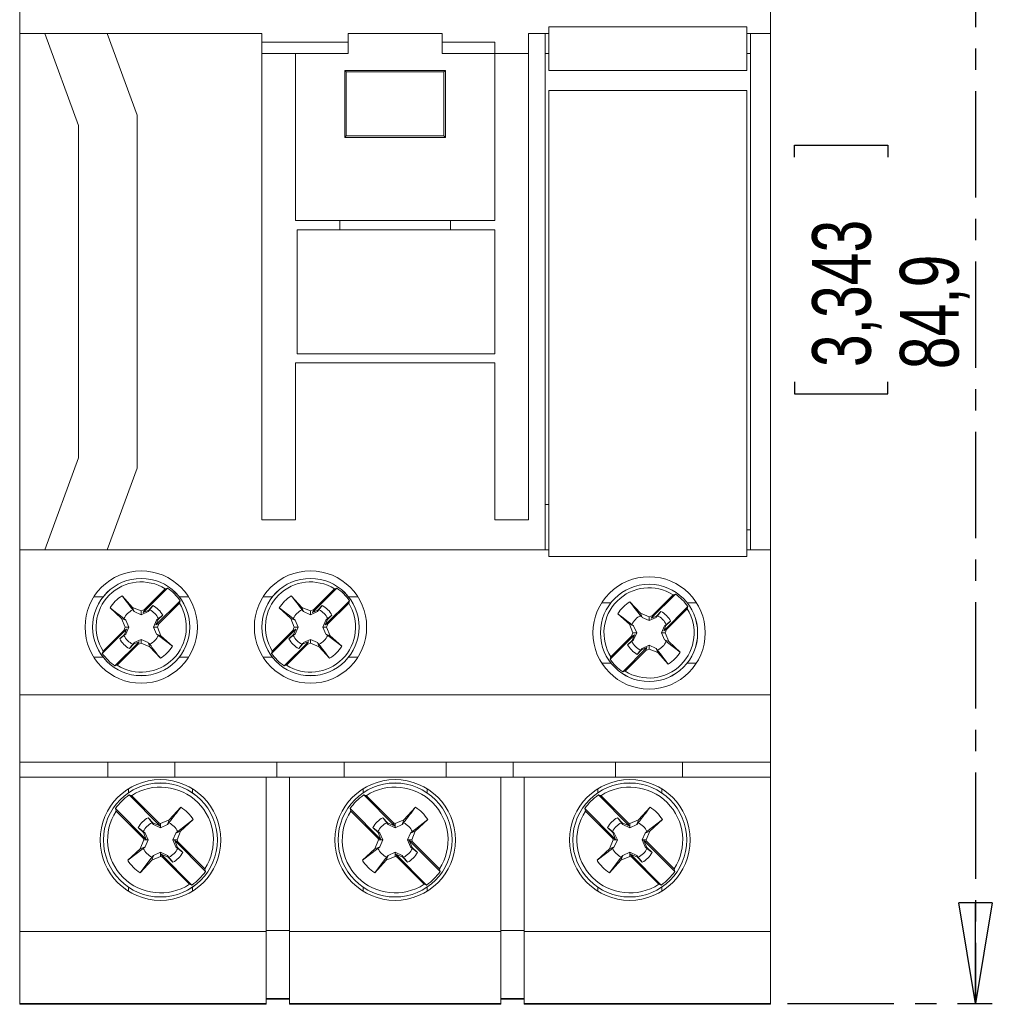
# Model space of a CAD drawing. Header units: millimetres. Extents: x 0 to 420, y 0 to 297.
# Tile 3 of 6: x 168 to 226, y 175 to 234. Entities that reach past the tile are written whole.
import ezdxf

# ---------------------------------------------------------------- set-up
doc = ezdxf.new("R2010")
doc.units = ezdxf.units.MM
doc.linetypes.add('CENTER', pattern=[10.16, 6.35, -1.27, 1.27, -1.27])
doc.layers.add('CENTRO', color=7, linetype='CENTER')
doc.styles.add('SLDTEXTSTYLE3', font='TXT', dxfattribs={"width": 0.75})
doc.dimstyles.new('SLDDIMSTYLE0', dxfattribs={"dimtxt": 3.5, "dimasz": 6, "dimexe": 0, "dimexo": 0.0625, "dimgap": 0.875, "dimtad": 1, "dimdec": 1, "dimrnd": 1e-09, "dimzin": 12, "dimdsep": 46, "dimtxsty": 'SLDTEXTSTYLE3', "dimblk1": 'CLOSED', "dimblk2": 'CLOSED', "dimsah": 1, "dimcen": 0.09, "dimadec": 0, "dimazin": 3, "dimtfac": 1, "dimtdec": 1, "dimtofl": 0, "dimtmove": 0, "dimatfit": 3, "dimldrblk": 'CLOSED', "dimfxl": 0, "dimfrac": 2, "dimtolj": 1, "dimtzin": 12, "dimarcsym": 0})

# ---------------------------------------------------------------- blocks, each defined once
blk = doc.blocks.new('_CLOSED')
at = {"color": 0, "linetype": 'ByBlock', "lineweight": -2}
for p, q in [((-1, 0.166667), (0, 0)), ((-1, 0.166667), (-1, -0.166667)), ((0, 0), (-1, -0.166667)), ((0, 0), (-1, 0))]:
    blk.add_line(p, q, dxfattribs=at)
blk = doc.blocks.new('_D')
at = {"layer": 'CENTRO'}
for p, q in [((214.067, 259.744), (226.297, 259.744)), ((225.297, 259.744), (225.297, 174.844)), ((214.504, 225.326), (214.504, 226.037)), ((214.504, 226.037), (220.06, 226.037)), ((220.06, 226.037), (220.06, 225.326)), ((214.504, 211.912), (214.504, 211.201)), ((220.06, 211.201), (220.06, 211.912)), ((214.504, 211.201), (220.06, 211.201)), ((214.067, 174.844), (226.297, 174.844))]:
    blk.add_line(p, q, dxfattribs=at)
at = {"layer": 'CENTRO', "xscale": 6, "yscale": 6}
for p, rotation in [((225.297, 259.744, 6.956), 90.00000000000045), ((225.297, 174.844, 6.956), 270.0000000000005)]:
    blk.add_blockref('_CLOSED', p, dxfattribs=dict(at, rotation=rotation))
at = {"layer": 'CENTRO', "char_height": 3.5, "attachment_point": 1, "rotation": 90, "style": 'SLDTEXTSTYLE3'}
for s, insert in [('3,343', (215.548, 212.8, 6.956)), ('84,9', (220.785, 212.671, 6.956))]:
    blk.add_mtext(s, dxfattribs=dict(at, insert=insert))

msp = doc.modelspace()

# ---------------------------------------------------------------- linework, layer by layer
at = {"color": 7, "linetype": 'Continuous', "lineweight": 15}
for p, q in [((168.267, 232.694), (168.267, 241.344)), ((213.067, 232.694), (213.067, 241.344)), ((169.767, 232.694), (168.267, 232.694)), ((168.267, 232.694), (168.267, 201.894)), ((169.767, 232.694), (171.767, 227.199)), ((173.492, 232.694), (169.767, 232.694)), ((182.717, 232.694), (173.492, 232.694)), ((175.267, 227.816), (173.492, 232.694)), ((182.717, 232.694), (182.717, 203.694)), ((193.467, 232.694), (187.867, 232.694)), ((187.867, 231.494), (187.867, 232.694)), ((193.467, 232.694), (193.467, 231.494)), ((199.617, 232.694), (198.617, 232.694)), ((198.617, 203.694), (198.617, 232.694)), ((199.617, 232.694), (199.617, 201.894)), ((199.842, 232.694), (199.617, 232.694)), ((199.842, 233.09), (211.642, 233.09)), ((199.842, 233.09), (199.842, 230.49)), ((211.642, 233.09), (211.642, 230.49)), ((211.867, 232.694), (211.642, 232.694)), ((213.067, 232.694), (211.867, 232.694)), ((211.867, 201.894), (211.867, 232.694)), ((213.067, 201.894), (213.067, 232.694)), ((182.717, 232.176), (187.867, 232.176)), ((193.467, 232.176), (196.617, 232.176)), ((196.617, 232.176), (196.617, 231.494)), ((184.717, 231.494), (182.717, 231.494)), ((184.717, 231.494), (187.867, 231.494)), ((184.717, 221.544), (184.717, 231.494)), ((193.467, 231.494), (196.617, 231.494)), ((196.617, 231.494), (196.617, 221.544)), ((196.617, 231.494), (198.617, 231.494)), ((199.617, 231.494), (199.842, 231.494)), ((211.642, 231.494), (211.867, 231.494)), ((187.755, 230.407), (187.667, 230.494)), ((193.667, 230.494), (187.667, 230.494)), ((187.667, 230.494), (187.667, 226.494)), ((193.58, 230.407), (187.755, 230.407)), ((187.755, 230.407), (187.755, 226.582)), ((193.58, 230.407), (193.667, 230.494)), ((193.58, 226.582), (193.58, 230.407)), ((193.667, 226.494), (193.667, 230.494)), ((199.842, 230.49), (211.642, 230.49)), ((199.842, 229.298), (211.642, 229.298)), ((199.842, 229.298), (199.842, 201.498)), ((211.642, 229.298), (211.642, 201.498)), ((175.267, 206.772), (175.267, 227.816)), ((171.767, 227.199), (171.767, 207.389)), ((187.755, 226.582), (187.667, 226.494)), ((187.667, 226.494), (193.667, 226.494)), ((187.755, 226.582), (193.58, 226.582)), ((193.58, 226.582), (193.667, 226.494)), ((196.617, 221.544), (184.717, 221.544)), ((187.367, 220.994), (187.367, 221.544)), ((193.967, 220.994), (193.967, 221.544)), ((196.617, 220.994), (184.817, 220.994)), ((184.817, 213.594), (184.817, 220.994)), ((196.617, 213.594), (196.617, 220.994)), ((196.617, 213.594), (184.817, 213.594)), ((184.717, 203.694), (184.717, 213.044)), ((184.717, 213.044), (196.617, 213.044)), ((196.617, 213.044), (196.617, 203.694)), ((171.767, 207.389), (169.767, 201.894)), ((173.492, 201.894), (175.267, 206.772)), ((199.842, 204.594), (199.617, 204.594)), ((182.717, 203.694), (184.717, 203.694)), ((196.617, 203.694), (198.617, 203.694)), ((211.867, 203.094), (211.642, 203.094)), ((169.767, 201.894), (168.267, 201.894)), ((168.267, 201.894), (168.267, 193.244)), ((169.767, 201.894), (173.492, 201.894)), ((199.617, 201.894), (173.492, 201.894)), ((199.617, 201.894), (199.842, 201.894)), ((211.642, 201.498), (199.842, 201.498)), ((211.642, 201.894), (211.867, 201.894)), ((213.067, 201.894), (211.867, 201.894)), ((213.067, 193.244), (213.067, 201.894)), ((174.374, 199.155), (175.003, 198.469)), ((177.087, 199.613), (175.64, 198.166)), ((176.948, 199.573), (175.713, 198.338)), ((177.087, 199.613), (176.948, 199.573)), ((184.474, 199.155), (185.103, 198.469)), ((187.187, 199.613), (185.74, 198.166)), ((187.048, 199.573), (185.813, 198.338)), ((187.187, 199.613), (187.048, 199.573)), ((207.387, 199.263), (205.94, 197.816)), ((207.248, 199.223), (206.013, 197.988)), ((207.387, 199.263), (207.248, 199.223)), ((175.965, 198.3), (176.219, 198.577)), ((176.219, 198.577), (176.023, 198.321)), ((177.836, 198.864), (176.389, 197.417)), ((177.796, 198.725), (176.561, 197.49)), ((177.796, 198.725), (177.836, 198.864)), ((186.065, 198.3), (186.319, 198.577)), ((186.319, 198.577), (186.123, 198.321)), ((187.936, 198.864), (186.489, 197.417)), ((187.896, 198.725), (186.661, 197.49)), ((187.896, 198.725), (187.936, 198.864)), ((204.674, 198.805), (205.303, 198.119)), ((208.136, 198.514), (206.689, 197.067)), ((208.096, 198.375), (208.136, 198.514)), ((174.342, 197.808), (173.656, 198.437)), ((175.003, 198.469), (175.517, 198.258)), ((175.102, 198.216), (175.003, 198.469)), ((175.517, 198.029), (175.102, 198.216)), ((175.517, 198.258), (175.713, 198.338)), ((175.517, 198.029), (175.517, 198.258)), ((175.932, 198.216), (175.517, 198.029)), ((175.713, 198.338), (175.64, 198.166)), ((175.64, 198.166), (175.965, 198.3)), ((175.932, 198.216), (175.965, 198.3)), ((176.8, 197.996), (176.523, 197.742)), ((176.544, 197.8), (176.8, 197.996)), ((184.442, 197.808), (183.756, 198.437)), ((185.202, 198.216), (185.103, 198.469)), ((185.103, 198.469), (185.617, 198.258)), ((185.617, 198.029), (185.202, 198.216)), ((185.617, 198.258), (185.813, 198.338)), ((185.617, 198.029), (185.617, 198.258)), ((186.032, 198.216), (185.617, 198.029)), ((185.813, 198.338), (185.74, 198.166)), ((185.74, 198.166), (186.065, 198.3)), ((186.032, 198.216), (186.065, 198.3)), ((186.9, 197.996), (186.623, 197.742)), ((186.644, 197.8), (186.9, 197.996)), ((204.642, 197.458), (203.956, 198.087)), ((205.402, 197.866), (205.303, 198.119)), ((205.303, 198.119), (205.817, 197.908)), ((205.817, 197.908), (206.013, 197.988)), ((205.817, 197.679), (205.817, 197.908)), ((206.013, 197.988), (205.94, 197.816)), ((205.94, 197.816), (206.265, 197.95)), ((206.232, 197.866), (206.265, 197.95)), ((206.265, 197.95), (206.519, 198.227)), ((206.519, 198.227), (206.323, 197.971)), ((208.096, 198.375), (206.861, 197.14)), ((174.553, 197.294), (174.342, 197.808)), ((174.595, 197.709), (174.342, 197.808)), ((174.49, 197.8), (174.595, 197.709)), ((174.595, 197.709), (174.782, 197.294)), ((176.252, 197.294), (176.439, 197.709)), ((176.523, 197.742), (176.389, 197.417)), ((176.389, 197.417), (176.561, 197.49)), ((176.439, 197.709), (176.523, 197.742)), ((176.561, 197.49), (176.481, 197.294)), ((184.653, 197.294), (184.442, 197.808)), ((184.695, 197.709), (184.442, 197.808)), ((184.59, 197.8), (184.695, 197.709)), ((184.695, 197.709), (184.882, 197.294)), ((186.352, 197.294), (186.539, 197.709)), ((186.623, 197.742), (186.489, 197.417)), ((186.489, 197.417), (186.661, 197.49)), ((186.539, 197.709), (186.623, 197.742)), ((186.661, 197.49), (186.581, 197.294)), ((204.853, 196.944), (204.642, 197.458)), ((204.895, 197.359), (204.642, 197.458)), ((204.79, 197.45), (204.895, 197.359)), ((204.895, 197.359), (205.082, 196.944)), ((205.817, 197.679), (205.402, 197.866)), ((206.232, 197.866), (205.817, 197.679)), ((206.552, 196.944), (206.739, 197.359)), ((206.823, 197.392), (206.689, 197.067)), ((206.739, 197.359), (206.823, 197.392)), ((207.1, 197.646), (206.823, 197.392)), ((206.844, 197.45), (207.1, 197.646)), ((174.645, 197.172), (173.198, 195.724)), ((174.473, 197.098), (173.238, 195.863)), ((174.234, 196.592), (174.511, 196.846)), ((174.49, 196.788), (174.234, 196.592)), ((174.473, 197.098), (174.553, 197.294)), ((174.645, 197.172), (174.473, 197.098)), ((174.595, 196.879), (174.49, 196.788)), ((174.511, 196.846), (174.645, 197.172)), ((174.595, 196.879), (174.511, 196.846)), ((174.782, 197.294), (174.553, 197.294)), ((174.782, 197.294), (174.595, 196.879)), ((176.252, 197.294), (176.481, 197.294)), ((176.439, 196.879), (176.252, 197.294)), ((176.439, 196.879), (176.692, 196.78)), ((176.481, 197.294), (176.692, 196.78)), ((177.378, 196.151), (176.544, 196.788)), ((176.692, 196.78), (177.378, 196.151)), ((184.745, 197.172), (183.298, 195.724)), ((184.573, 197.098), (183.338, 195.863)), ((184.334, 196.592), (184.611, 196.846)), ((184.59, 196.788), (184.334, 196.592)), ((184.573, 197.098), (184.653, 197.294)), ((184.745, 197.172), (184.573, 197.098)), ((184.695, 196.879), (184.59, 196.788)), ((184.611, 196.846), (184.745, 197.172)), ((184.695, 196.879), (184.611, 196.846)), ((184.882, 197.294), (184.653, 197.294)), ((184.882, 197.294), (184.695, 196.879)), ((186.352, 197.294), (186.581, 197.294)), ((186.539, 196.879), (186.352, 197.294)), ((186.539, 196.879), (186.792, 196.78)), ((186.581, 197.294), (186.792, 196.78)), ((187.478, 196.151), (186.644, 196.788)), ((186.792, 196.78), (187.478, 196.151)), ((204.945, 196.822), (203.498, 195.374)), ((204.773, 196.748), (203.538, 195.513)), ((204.773, 196.748), (204.853, 196.944)), ((204.945, 196.822), (204.773, 196.748)), ((204.811, 196.496), (204.945, 196.822)), ((205.082, 196.944), (204.853, 196.944)), ((205.082, 196.944), (204.895, 196.529)), ((206.552, 196.944), (206.781, 196.944)), ((206.739, 196.529), (206.552, 196.944)), ((206.689, 197.067), (206.861, 197.14)), ((206.861, 197.14), (206.781, 196.944)), ((206.781, 196.944), (206.992, 196.43)), ((175.394, 196.422), (173.947, 194.975)), ((175.321, 196.25), (174.086, 195.015)), ((175.069, 196.288), (174.815, 196.011)), ((174.815, 196.011), (175.011, 196.267)), ((175.394, 196.422), (175.069, 196.288)), ((175.102, 196.372), (175.069, 196.288)), ((175.102, 196.372), (175.517, 196.559)), ((175.321, 196.25), (175.394, 196.422)), ((175.517, 196.33), (175.321, 196.25)), ((175.517, 196.559), (175.517, 196.33)), ((175.517, 196.559), (175.932, 196.372)), ((176.031, 196.119), (175.517, 196.33)), ((175.932, 196.372), (176.031, 196.119)), ((185.494, 196.422), (184.047, 194.975)), ((185.421, 196.25), (184.186, 195.015)), ((185.169, 196.288), (184.915, 196.011)), ((184.915, 196.011), (185.111, 196.267)), ((185.494, 196.422), (185.169, 196.288)), ((185.202, 196.372), (185.169, 196.288)), ((185.202, 196.372), (185.617, 196.559)), ((185.421, 196.25), (185.494, 196.422)), ((185.617, 196.33), (185.421, 196.25)), ((185.617, 196.559), (185.617, 196.33)), ((185.617, 196.559), (186.032, 196.372)), ((186.131, 196.119), (185.617, 196.33)), ((186.032, 196.372), (186.131, 196.119)), ((204.534, 196.242), (204.811, 196.496)), ((204.79, 196.438), (204.534, 196.242)), ((204.895, 196.529), (204.79, 196.438)), ((204.895, 196.529), (204.811, 196.496)), ((205.402, 196.022), (205.817, 196.209)), ((205.817, 196.209), (205.817, 195.98)), ((205.817, 196.209), (206.232, 196.022)), ((206.739, 196.529), (206.992, 196.43)), ((207.678, 195.801), (206.844, 196.438)), ((206.992, 196.43), (207.678, 195.801)), ((173.238, 195.863), (173.198, 195.724)), ((176.66, 195.433), (176.031, 196.119)), ((183.338, 195.863), (183.298, 195.724)), ((186.76, 195.433), (186.131, 196.119)), ((205.694, 196.072), (204.247, 194.625)), ((205.621, 195.9), (204.386, 194.665)), ((205.369, 195.938), (205.115, 195.661)), ((205.115, 195.661), (205.311, 195.917)), ((205.694, 196.072), (205.369, 195.938)), ((205.402, 196.022), (205.369, 195.938)), ((205.621, 195.9), (205.694, 196.072)), ((205.817, 195.98), (205.621, 195.9)), ((206.331, 195.769), (205.817, 195.98)), ((206.232, 196.022), (206.331, 195.769)), ((206.96, 195.083), (206.331, 195.769)), ((173.947, 194.975), (174.086, 195.015)), ((184.047, 194.975), (184.186, 195.015)), ((203.538, 195.513), (203.498, 195.374)), ((204.247, 194.625), (204.386, 194.665)), ((168.267, 193.244), (213.067, 193.244)), ((168.267, 189.244), (168.267, 193.244)), ((213.067, 189.244), (213.067, 193.244)), ((213.067, 189.244), (168.267, 189.244)), ((168.267, 188.344), (168.267, 189.244)), ((173.517, 189.244), (173.517, 188.344)), ((177.517, 188.344), (177.517, 189.244)), ((183.617, 189.244), (183.617, 188.344)), ((187.617, 188.344), (187.617, 189.244)), ((193.717, 189.244), (193.717, 188.344)), ((197.717, 188.344), (197.717, 189.244)), ((203.817, 189.244), (203.817, 188.344)), ((207.817, 188.344), (207.817, 189.244)), ((213.067, 188.344), (213.067, 189.244)), ((173.517, 188.344), (168.267, 188.344)), ((168.267, 179.144), (168.267, 188.344)), ((173.517, 188.344), (177.517, 188.344)), ((183.617, 188.344), (177.517, 188.344)), ((182.967, 188.344), (182.967, 179.144)), ((183.617, 188.344), (187.617, 188.344)), ((184.367, 179.144), (184.367, 188.344)), ((193.717, 188.344), (187.617, 188.344)), ((193.717, 188.344), (197.717, 188.344)), ((196.967, 188.344), (196.967, 179.144)), ((203.817, 188.344), (197.717, 188.344)), ((198.367, 179.144), (198.367, 188.344)), ((203.817, 188.344), (207.817, 188.344)), ((213.067, 188.344), (207.817, 188.344)), ((213.067, 179.144), (213.067, 188.344)), ((176.633, 185.441), (174.794, 187.28)), ((174.943, 187.238), (174.794, 187.28)), ((176.553, 185.628), (174.943, 187.238)), ((190.633, 185.441), (188.794, 187.28)), ((188.943, 187.238), (188.794, 187.28)), ((190.553, 185.628), (188.943, 187.238)), ((204.633, 185.441), (202.794, 187.28)), ((202.943, 187.238), (202.794, 187.28)), ((204.553, 185.628), (202.943, 187.238)), ((173.981, 186.467), (174.023, 186.318)), ((175.82, 184.628), (173.981, 186.467)), ((175.634, 184.708), (174.023, 186.318)), ((177.192, 185.796), (177.88, 186.548)), ((189.82, 184.628), (187.981, 186.467)), ((187.981, 186.467), (188.023, 186.318)), ((189.634, 184.708), (188.023, 186.318)), ((191.192, 185.796), (191.88, 186.548)), ((201.981, 186.467), (202.023, 186.318)), ((203.82, 184.628), (201.981, 186.467)), ((203.634, 184.708), (202.023, 186.318)), ((205.192, 185.796), (205.88, 186.548)), ((175.93, 185.924), (176.214, 185.614)), ((176.252, 185.516), (176.161, 185.621)), ((176.252, 185.516), (176.214, 185.614)), ((176.214, 185.614), (176.633, 185.441)), ((176.633, 185.441), (176.553, 185.628)), ((176.553, 185.628), (176.667, 185.581)), ((176.667, 185.581), (177.192, 185.796)), ((176.667, 185.329), (176.667, 185.581)), ((177.082, 185.516), (177.192, 185.796)), ((177.173, 185.621), (177.082, 185.516)), ((177.694, 185.1), (178.621, 185.807)), ((178.621, 185.807), (177.869, 185.119)), ((189.93, 185.924), (190.214, 185.614)), ((190.252, 185.516), (190.161, 185.621)), ((190.252, 185.516), (190.214, 185.614)), ((190.214, 185.614), (190.633, 185.441)), ((190.633, 185.441), (190.553, 185.628)), ((190.553, 185.628), (190.667, 185.581)), ((190.667, 185.581), (191.192, 185.796)), ((190.667, 185.329), (190.667, 185.581)), ((191.082, 185.516), (191.192, 185.796)), ((191.173, 185.621), (191.082, 185.516)), ((191.694, 185.1), (192.621, 185.807)), ((192.621, 185.807), (191.869, 185.119)), ((203.93, 185.924), (204.214, 185.614)), ((204.252, 185.516), (204.161, 185.621)), ((204.252, 185.516), (204.214, 185.614)), ((204.214, 185.614), (204.633, 185.441)), ((204.633, 185.441), (204.553, 185.628)), ((204.553, 185.628), (204.667, 185.581)), ((204.667, 185.581), (205.192, 185.796)), ((204.667, 185.329), (204.667, 185.581)), ((205.082, 185.516), (205.192, 185.796)), ((205.173, 185.621), (205.082, 185.516)), ((205.694, 185.1), (206.621, 185.807)), ((206.621, 185.807), (205.869, 185.119)), ((175.338, 185.332), (175.64, 185.1)), ((175.648, 185.047), (175.338, 185.332)), ((175.82, 184.628), (175.648, 185.047)), ((175.745, 185.009), (175.648, 185.047)), ((175.745, 185.009), (175.932, 184.594)), ((176.667, 185.329), (176.252, 185.516)), ((177.082, 185.516), (176.667, 185.329)), ((177.402, 184.594), (177.589, 185.009)), ((177.589, 185.009), (177.869, 185.119)), ((177.869, 185.119), (177.654, 184.594)), ((189.338, 185.332), (189.64, 185.1)), ((189.648, 185.047), (189.338, 185.332)), ((189.82, 184.628), (189.648, 185.047)), ((189.745, 185.009), (189.648, 185.047)), ((189.745, 185.009), (189.932, 184.594)), ((190.667, 185.329), (190.252, 185.516)), ((191.082, 185.516), (190.667, 185.329)), ((191.402, 184.594), (191.589, 185.009)), ((191.589, 185.009), (191.869, 185.119)), ((191.869, 185.119), (191.654, 184.594)), ((203.338, 185.332), (203.64, 185.1)), ((203.648, 185.047), (203.338, 185.332)), ((203.82, 184.628), (203.648, 185.047)), ((203.745, 185.009), (203.648, 185.047)), ((203.745, 185.009), (203.932, 184.594)), ((204.667, 185.329), (204.252, 185.516)), ((205.082, 185.516), (204.667, 185.329)), ((205.402, 184.594), (205.589, 185.009)), ((205.589, 185.009), (205.869, 185.119)), ((205.869, 185.119), (205.654, 184.594)), ((175.465, 184.069), (175.68, 184.594)), ((175.68, 184.594), (175.634, 184.708)), ((175.634, 184.708), (175.82, 184.628)), ((175.932, 184.594), (175.68, 184.594)), ((175.932, 184.594), (175.745, 184.179)), ((177.402, 184.594), (177.654, 184.594)), ((177.589, 184.179), (177.402, 184.594)), ((177.7, 184.48), (177.514, 184.56)), ((177.514, 184.56), (177.686, 184.141)), ((179.353, 182.721), (177.514, 184.56)), ((177.654, 184.594), (177.7, 184.48)), ((179.311, 182.87), (177.7, 184.48)), ((189.465, 184.069), (189.68, 184.594)), ((189.634, 184.708), (189.82, 184.628)), ((189.68, 184.594), (189.634, 184.708)), ((189.932, 184.594), (189.68, 184.594)), ((189.932, 184.594), (189.745, 184.179)), ((191.589, 184.179), (191.402, 184.594)), ((191.402, 184.594), (191.654, 184.594)), ((191.7, 184.48), (191.514, 184.56)), ((191.514, 184.56), (191.686, 184.141)), ((193.353, 182.721), (191.514, 184.56)), ((191.654, 184.594), (191.7, 184.48)), ((193.311, 182.87), (191.7, 184.48)), ((203.465, 184.069), (203.68, 184.594)), ((203.68, 184.594), (203.634, 184.708)), ((203.634, 184.708), (203.82, 184.628)), ((203.932, 184.594), (203.68, 184.594)), ((203.932, 184.594), (203.745, 184.179)), ((205.589, 184.179), (205.402, 184.594)), ((205.402, 184.594), (205.654, 184.594)), ((205.7, 184.48), (205.514, 184.56)), ((205.514, 184.56), (205.686, 184.141)), ((207.353, 182.721), (205.514, 184.56)), ((205.654, 184.594), (205.7, 184.48)), ((207.311, 182.87), (205.7, 184.48)), ((175.64, 184.088), (174.713, 183.381)), ((174.713, 183.381), (175.465, 184.069)), ((175.745, 184.179), (175.465, 184.069)), ((176.252, 183.672), (176.667, 183.859)), ((176.667, 183.859), (176.667, 183.608)), ((176.667, 183.859), (177.082, 183.672)), ((177.589, 184.179), (177.686, 184.141)), ((177.686, 184.141), (177.996, 183.857)), ((177.996, 183.857), (177.694, 184.088)), ((189.64, 184.088), (188.713, 183.381)), ((188.713, 183.381), (189.465, 184.069)), ((189.745, 184.179), (189.465, 184.069)), ((190.252, 183.672), (190.667, 183.859)), ((190.667, 183.859), (190.667, 183.608)), ((190.667, 183.859), (191.082, 183.672)), ((191.589, 184.179), (191.686, 184.141)), ((191.686, 184.141), (191.996, 183.857)), ((191.996, 183.857), (191.694, 184.088)), ((203.64, 184.088), (202.713, 183.381)), ((202.713, 183.381), (203.465, 184.069)), ((203.745, 184.179), (203.465, 184.069)), ((204.252, 183.672), (204.667, 183.859)), ((204.667, 183.859), (204.667, 183.608)), ((204.667, 183.859), (205.082, 183.672)), ((205.589, 184.179), (205.686, 184.141)), ((205.686, 184.141), (205.996, 183.857)), ((205.996, 183.857), (205.694, 184.088)), ((175.454, 182.641), (176.161, 183.567)), ((176.142, 183.392), (175.454, 182.641)), ((176.252, 183.672), (176.142, 183.392)), ((176.667, 183.608), (176.142, 183.392)), ((176.781, 183.561), (176.667, 183.608)), ((176.701, 183.747), (176.781, 183.561)), ((178.54, 181.908), (176.701, 183.747)), ((177.12, 183.575), (176.701, 183.747)), ((178.391, 181.951), (176.781, 183.561)), ((177.082, 183.672), (177.12, 183.575)), ((177.404, 183.265), (177.12, 183.575)), ((177.173, 183.567), (177.404, 183.265)), ((189.454, 182.641), (190.161, 183.567)), ((190.142, 183.392), (189.454, 182.641)), ((190.252, 183.672), (190.142, 183.392)), ((190.667, 183.608), (190.142, 183.392)), ((190.781, 183.561), (190.667, 183.608)), ((190.701, 183.747), (190.781, 183.561)), ((192.54, 181.908), (190.701, 183.747)), ((191.12, 183.575), (190.701, 183.747)), ((192.391, 181.951), (190.781, 183.561)), ((191.082, 183.672), (191.12, 183.575)), ((191.404, 183.265), (191.12, 183.575)), ((191.173, 183.567), (191.404, 183.265)), ((203.454, 182.641), (204.161, 183.567)), ((204.142, 183.392), (203.454, 182.641)), ((204.252, 183.672), (204.142, 183.392)), ((204.667, 183.608), (204.142, 183.392)), ((204.781, 183.561), (204.667, 183.608)), ((204.701, 183.747), (204.781, 183.561)), ((206.54, 181.908), (204.701, 183.747)), ((205.12, 183.575), (204.701, 183.747)), ((206.391, 181.951), (204.781, 183.561)), ((205.082, 183.672), (205.12, 183.575)), ((205.404, 183.265), (205.12, 183.575)), ((205.173, 183.567), (205.404, 183.265)), ((179.353, 182.721), (179.311, 182.87)), ((193.353, 182.721), (193.311, 182.87)), ((207.353, 182.721), (207.311, 182.87)), ((178.391, 181.951), (178.54, 181.908)), ((192.391, 181.951), (192.54, 181.908)), ((206.391, 181.951), (206.54, 181.908)), ((168.267, 179.144), (182.967, 179.144)), ((168.267, 174.844), (168.267, 179.144)), ((182.967, 179.193), (184.367, 179.193)), ((182.967, 174.844), (182.967, 179.144)), ((184.367, 179.144), (196.967, 179.144)), ((184.367, 179.144), (184.367, 174.844)), ((196.967, 179.193), (198.367, 179.193)), ((196.967, 174.844), (196.967, 179.144)), ((198.367, 179.144), (213.067, 179.144)), ((198.367, 179.144), (198.367, 174.844)), ((213.067, 174.844), (213.067, 179.144)), ((182.967, 175.144), (184.367, 175.144)), ((182.967, 175.094), (184.367, 175.094)), ((196.967, 175.144), (198.367, 175.144)), ((196.967, 175.094), (198.367, 175.094)), ((168.267, 174.844), (168.267, 174.794)), ((168.267, 174.844), (182.967, 174.844)), ((168.267, 174.794), (182.967, 174.794)), ((182.967, 174.844), (182.967, 174.794)), ((184.367, 174.794), (184.367, 174.844)), ((184.367, 174.844), (196.967, 174.844)), ((184.367, 174.794), (196.967, 174.794)), ((196.967, 174.844), (196.967, 174.794)), ((198.367, 174.794), (198.367, 174.844)), ((198.367, 174.844), (213.067, 174.844)), ((198.367, 174.794), (213.067, 174.794)), ((213.067, 174.794), (213.067, 174.844))]:
    msp.add_line(p, q, dxfattribs=at)
at = {"color": 8, "linetype": 'Continuous', "lineweight": 15}
for p, q in [((173.242, 199.092), (172.691, 199.092)), ((178.343, 199.092), (177.792, 199.092)), ((183.342, 199.092), (182.791, 199.092)), ((188.443, 199.092), (187.892, 199.092)), ((203.542, 198.742), (202.991, 198.742)), ((208.643, 198.742), (208.092, 198.742)), ((173.242, 195.496), (172.691, 195.496)), ((178.343, 195.496), (177.792, 195.496)), ((183.342, 195.496), (182.791, 195.496)), ((188.443, 195.496), (187.892, 195.496)), ((203.542, 195.146), (202.991, 195.146)), ((208.643, 195.146), (208.092, 195.146)), ((174.756, 187.406), (174.756, 187.645)), ((178.578, 187.406), (178.578, 187.645)), ((188.756, 187.406), (188.756, 187.645)), ((192.578, 187.406), (192.578, 187.645)), ((202.756, 187.406), (202.756, 187.645)), ((206.578, 187.406), (206.578, 187.645)), ((174.756, 181.543), (174.756, 181.782)), ((178.578, 181.543), (178.578, 181.782)), ((188.756, 181.543), (188.756, 181.782)), ((192.578, 181.543), (192.578, 181.782)), ((202.756, 181.543), (202.756, 181.782)), ((206.578, 181.543), (206.578, 181.782))]:
    msp.add_line(p, q, dxfattribs=at)
at = {"color": 7, "linetype": 'Continuous', "lineweight": 15}
for centre, radius in [((175.517, 197.294), 3.35), ((185.617, 197.294), 3.35), ((205.817, 196.944), 3.35), ((175.517, 197.294), 2.9), ((175.517, 197.294), 2.899), ((185.617, 197.294), 2.9), ((185.617, 197.294), 2.899), ((205.817, 196.944), 2.9), ((205.817, 196.944), 2.899), ((176.667, 184.594), 3.6), ((176.667, 184.594), 3.4), ((176.667, 184.594), 3.399), ((190.667, 184.594), 3.6), ((190.667, 184.594), 3.4), ((190.667, 184.594), 3.399), ((204.667, 184.594), 3.6), ((204.667, 184.594), 3.4), ((204.667, 184.594), 3.399)]:
    msp.add_circle(centre, radius, dxfattribs=at)
for centre, radius, start, end in [((175.517, 197.294), 2.691, 57.88242, 212.11758), ((185.617, 197.294), 2.691, 57.88242, 212.11758), ((175.517, 197.294), 2.184, 121.55314, 148.44686), ((175.517, 197.294), 2.801, 34.091, 55.909), ((185.617, 197.294), 2.184, 121.55314, 148.44686), ((185.617, 197.294), 2.801, 34.091, 55.909), ((205.817, 196.944), 2.691, 57.88242, 212.11758), ((205.817, 196.944), 2.801, 34.091, 55.909), ((175.517, 197.294), 2.691, 237.88242, 32.11758), ((175.517, 197.294), 1.463, 28.68358, 61.31642), ((185.617, 197.294), 2.691, 237.88242, 32.11758), ((185.617, 197.294), 1.463, 28.68358, 61.31642), ((205.817, 196.944), 2.184, 121.55314, 148.44686), ((175.517, 197.294), 1.145, 116.24771, 153.75229), ((175.517, 197.294), 1.145, 26.24771, 63.75229), ((185.617, 197.294), 1.145, 116.24771, 153.75229), ((185.617, 197.294), 1.145, 26.24771, 63.75229), ((205.817, 196.944), 2.691, 237.88242, 32.11758), ((205.817, 196.944), 1.145, 116.24771, 153.75229), ((205.817, 196.944), 1.145, 26.24771, 63.75229), ((205.817, 196.944), 1.463, 28.68358, 61.31642), ((175.517, 197.294), 1.145, 206.24771, 243.75229), ((175.517, 197.294), 1.145, 296.24771, 333.75229), ((185.617, 197.294), 1.145, 206.24771, 243.75229), ((185.617, 197.294), 1.145, 296.24771, 333.75229), ((175.517, 197.294), 1.463, 208.68358, 241.31642), ((175.517, 197.294), 2.184, 301.55314, 328.44686), ((185.617, 197.294), 1.463, 208.68358, 241.31642), ((185.617, 197.294), 2.184, 301.55314, 328.44686), ((205.817, 196.944), 1.463, 208.68358, 241.31642), ((205.817, 196.944), 1.145, 206.24771, 243.75229), ((205.817, 196.944), 1.145, 296.24771, 333.75229), ((175.517, 197.294), 2.801, 214.091, 235.909), ((185.617, 197.294), 2.801, 214.091, 235.909), ((205.817, 196.944), 2.184, 301.55314, 328.44686), ((205.817, 196.944), 2.801, 214.091, 235.909), ((176.667, 184.594), 3.156, 326.88484, 123.11516), ((190.667, 184.594), 3.156, 326.88484, 123.11516), ((204.667, 184.594), 3.156, 326.88484, 123.11516), ((176.667, 184.594), 3.274, 124.8858, 145.1142), ((190.667, 184.594), 3.274, 124.8858, 145.1142), ((204.667, 184.594), 3.274, 124.8858, 145.1142), ((176.667, 184.594), 3.156, 146.88484, 303.11516), ((176.667, 184.594), 2.3, 31.84345, 58.15655), ((190.667, 184.594), 3.156, 146.88484, 303.11516), ((190.667, 184.594), 2.3, 31.84345, 58.15655), ((204.667, 184.594), 3.156, 146.88484, 303.11516), ((204.667, 184.594), 2.3, 31.84345, 58.15655), ((176.667, 184.594), 1.52, 119.01506, 150.98494), ((176.667, 184.594), 1.145, 116.24771, 153.75229), ((176.667, 184.594), 1.145, 26.24771, 63.75229), ((190.667, 184.594), 1.52, 119.01506, 150.98494), ((190.667, 184.594), 1.145, 116.24771, 153.75229), ((190.667, 184.594), 1.145, 26.24771, 63.75229), ((204.667, 184.594), 1.52, 119.01506, 150.98494), ((204.667, 184.594), 1.145, 116.24771, 153.75229), ((204.667, 184.594), 1.145, 26.24771, 63.75229), ((176.667, 184.594), 1.145, 206.24771, 243.75229), ((176.667, 184.594), 1.145, 296.24771, 333.75229), ((176.667, 184.594), 1.52, 299.01506, 330.98494), ((190.667, 184.594), 1.145, 206.24771, 243.75229), ((190.667, 184.594), 1.145, 296.24771, 333.75229), ((190.667, 184.594), 1.52, 299.01506, 330.98494), ((204.667, 184.594), 1.145, 206.24771, 243.75229), ((204.667, 184.594), 1.145, 296.24771, 333.75229), ((204.667, 184.594), 1.52, 299.01506, 330.98494), ((176.667, 184.594), 2.3, 211.84345, 238.15655), ((190.667, 184.594), 2.3, 211.84345, 238.15655), ((204.667, 184.594), 2.3, 211.84345, 238.15655), ((176.667, 184.594), 3.274, 304.8858, 325.1142), ((190.667, 184.594), 3.274, 304.8858, 325.1142), ((204.667, 184.594), 3.274, 304.8858, 325.1142)]:
    msp.add_arc(centre, radius, start, end, dxfattribs=at)
for points, knots in [([(175.011, 198.321), (174.906, 198.458), (174.693, 198.737), (174.482, 199.014), (174.374, 199.155)], [0, 0, 0, 0, 0.491103, 1, 1, 1, 1]), ([(185.111, 198.321), (185.006, 198.458), (184.793, 198.737), (184.582, 199.014), (184.474, 199.155)], [0, 0, 0, 0, 0.491103, 1, 1, 1, 1]), ([(205.311, 197.971), (205.206, 198.108), (204.993, 198.387), (204.782, 198.664), (204.674, 198.805)], [0, 0, 0, 0, 0.491103, 1, 1, 1, 1]), ([(173.656, 198.437), (173.794, 198.332), (174.071, 198.12), (174.35, 197.907), (174.49, 197.8)], [0, 0, 0, 0, 0.498758, 1, 1, 1, 1]), ([(175.102, 198.216), (175.085, 198.236), (175.054, 198.271), (175.024, 198.306), (175.011, 198.321)], [0, 0, 0, 0, 0.570315, 1, 1, 1, 1]), ([(176.023, 198.321), (176.01, 198.306), (175.98, 198.271), (175.95, 198.236), (175.932, 198.216)], [0, 0, 0, 0, 0.429683, 1, 1, 1, 1]), ([(183.756, 198.437), (183.894, 198.332), (184.171, 198.12), (184.45, 197.907), (184.59, 197.8)], [0, 0, 0, 0, 0.498758, 1, 1, 1, 1]), ([(185.202, 198.216), (185.185, 198.236), (185.154, 198.271), (185.124, 198.306), (185.111, 198.321)], [0, 0, 0, 0, 0.570316, 1, 1, 1, 1]), ([(186.123, 198.321), (186.11, 198.306), (186.08, 198.271), (186.05, 198.236), (186.032, 198.216)], [0, 0, 0, 0, 0.429685, 1, 1, 1, 1]), ([(203.956, 198.087), (204.094, 197.982), (204.371, 197.77), (204.65, 197.557), (204.79, 197.45)], [0, 0, 0, 0, 0.498758, 1, 1, 1, 1]), ([(205.402, 197.866), (205.385, 197.886), (205.354, 197.921), (205.324, 197.956), (205.311, 197.971)], [0, 0, 0, 0, 0.570339, 1, 1, 1, 1]), ([(206.323, 197.971), (206.31, 197.956), (206.28, 197.921), (206.25, 197.886), (206.232, 197.866)], [0, 0, 0, 0, 0.429663, 1, 1, 1, 1]), ([(176.439, 197.709), (176.459, 197.727), (176.494, 197.757), (176.529, 197.787), (176.544, 197.8)], [0, 0, 0, 0, 0.570318, 1, 1, 1, 1]), ([(186.539, 197.709), (186.559, 197.727), (186.594, 197.757), (186.629, 197.787), (186.644, 197.8)], [0, 0, 0, 0, 0.570318, 1, 1, 1, 1]), ([(206.739, 197.359), (206.759, 197.377), (206.794, 197.407), (206.829, 197.437), (206.844, 197.45)], [0, 0, 0, 0, 0.570342, 1, 1, 1, 1]), ([(176.544, 196.788), (176.529, 196.801), (176.494, 196.831), (176.459, 196.862), (176.439, 196.879)], [0, 0, 0, 0, 0.429686, 1, 1, 1, 1]), ([(186.644, 196.788), (186.629, 196.801), (186.594, 196.831), (186.559, 196.862), (186.539, 196.879)], [0, 0, 0, 0, 0.429686, 1, 1, 1, 1]), ([(175.011, 196.267), (175.024, 196.282), (175.054, 196.317), (175.085, 196.352), (175.102, 196.372)], [0, 0, 0, 0, 0.429677, 1, 1, 1, 1]), ([(175.932, 196.372), (175.95, 196.352), (175.98, 196.317), (176.01, 196.282), (176.023, 196.267)], [0, 0, 0, 0, 0.570325, 1, 1, 1, 1]), ([(176.023, 196.267), (176.128, 196.13), (176.341, 195.851), (176.552, 195.574), (176.66, 195.433)], [0, 0, 0, 0, 0.491103, 1, 1, 1, 1]), ([(185.111, 196.267), (185.124, 196.282), (185.154, 196.317), (185.185, 196.352), (185.202, 196.372)], [0, 0, 0, 0, 0.429676, 1, 1, 1, 1]), ([(186.032, 196.372), (186.05, 196.352), (186.08, 196.317), (186.11, 196.282), (186.123, 196.267)], [0, 0, 0, 0, 0.570324, 1, 1, 1, 1]), ([(186.123, 196.267), (186.228, 196.13), (186.441, 195.851), (186.652, 195.574), (186.76, 195.433)], [0, 0, 0, 0, 0.491103, 1, 1, 1, 1]), ([(206.844, 196.438), (206.829, 196.451), (206.794, 196.481), (206.759, 196.512), (206.739, 196.529)], [0, 0, 0, 0, 0.429662, 1, 1, 1, 1]), ([(205.311, 195.917), (205.324, 195.932), (205.354, 195.967), (205.385, 196.002), (205.402, 196.022)], [0, 0, 0, 0, 0.429661, 1, 1, 1, 1]), ([(206.232, 196.022), (206.25, 196.002), (206.28, 195.967), (206.31, 195.932), (206.323, 195.917)], [0, 0, 0, 0, 0.570337, 1, 1, 1, 1]), ([(206.323, 195.917), (206.428, 195.78), (206.641, 195.501), (206.852, 195.224), (206.96, 195.083)], [0, 0, 0, 0, 0.491103, 1, 1, 1, 1]), ([(177.88, 186.548), (177.763, 186.394), (177.529, 186.086), (177.292, 185.776), (177.173, 185.621)], [0, 0, 0, 0, 0.498874, 1, 1, 1, 1]), ([(191.88, 186.548), (191.763, 186.394), (191.529, 186.086), (191.292, 185.776), (191.173, 185.621)], [0, 0, 0, 0, 0.4988738, 1, 1, 1, 1]), ([(205.88, 186.548), (205.763, 186.394), (205.529, 186.086), (205.292, 185.776), (205.173, 185.621)], [0, 0, 0, 0, 0.498874, 1, 1, 1, 1]), ([(176.161, 185.621), (176.123, 185.671), (176.046, 185.772), (175.969, 185.872), (175.93, 185.924)], [0, 0, 0, 0, 0.49116, 1, 1, 1, 1]), ([(190.161, 185.621), (190.123, 185.671), (190.046, 185.772), (189.969, 185.872), (189.93, 185.924)], [0, 0, 0, 0, 0.49116, 1, 1, 1, 1]), ([(204.161, 185.621), (204.123, 185.671), (204.046, 185.772), (203.969, 185.872), (203.93, 185.924)], [0, 0, 0, 0, 0.49116, 1, 1, 1, 1]), ([(175.64, 185.1), (175.655, 185.087), (175.69, 185.057), (175.725, 185.027), (175.745, 185.009)], [0, 0, 0, 0, 0.429667, 1, 1, 1, 1]), ([(177.589, 185.009), (177.609, 185.027), (177.644, 185.057), (177.679, 185.087), (177.694, 185.1)], [0, 0, 0, 0, 0.570333, 1, 1, 1, 1]), ([(189.64, 185.1), (189.655, 185.087), (189.69, 185.057), (189.725, 185.027), (189.745, 185.009)], [0, 0, 0, 0, 0.429667, 1, 1, 1, 1]), ([(191.589, 185.009), (191.609, 185.027), (191.644, 185.057), (191.679, 185.087), (191.694, 185.1)], [0, 0, 0, 0, 0.570333, 1, 1, 1, 1]), ([(203.64, 185.1), (203.655, 185.087), (203.69, 185.057), (203.725, 185.027), (203.745, 185.009)], [0, 0, 0, 0, 0.429667, 1, 1, 1, 1]), ([(205.589, 185.009), (205.609, 185.027), (205.644, 185.057), (205.679, 185.087), (205.694, 185.1)], [0, 0, 0, 0, 0.570333, 1, 1, 1, 1]), ([(175.745, 184.179), (175.725, 184.162), (175.69, 184.131), (175.655, 184.101), (175.64, 184.088)], [0, 0, 0, 0, 0.5703193, 1, 1, 1, 1]), ([(177.694, 184.088), (177.679, 184.101), (177.644, 184.131), (177.609, 184.162), (177.589, 184.179)], [0, 0, 0, 0, 0.4296807, 1, 1, 1, 1]), ([(189.745, 184.179), (189.725, 184.162), (189.69, 184.131), (189.655, 184.101), (189.64, 184.088)], [0, 0, 0, 0, 0.570319, 1, 1, 1, 1]), ([(191.694, 184.088), (191.679, 184.101), (191.644, 184.131), (191.609, 184.162), (191.589, 184.179)], [0, 0, 0, 0, 0.429681, 1, 1, 1, 1]), ([(203.745, 184.179), (203.725, 184.162), (203.69, 184.131), (203.655, 184.101), (203.64, 184.088)], [0, 0, 0, 0, 0.5703193, 1, 1, 1, 1]), ([(205.694, 184.088), (205.679, 184.101), (205.644, 184.131), (205.609, 184.162), (205.589, 184.179)], [0, 0, 0, 0, 0.4296807, 1, 1, 1, 1]), ([(176.161, 183.567), (176.174, 183.582), (176.204, 183.617), (176.235, 183.652), (176.252, 183.672)], [0, 0, 0, 0, 0.429658, 1, 1, 1, 1]), ([(177.082, 183.672), (177.1, 183.652), (177.13, 183.617), (177.16, 183.582), (177.173, 183.567)], [0, 0, 0, 0, 0.570342, 1, 1, 1, 1]), ([(190.161, 183.567), (190.174, 183.582), (190.204, 183.617), (190.235, 183.652), (190.252, 183.672)], [0, 0, 0, 0, 0.42966, 1, 1, 1, 1]), ([(191.082, 183.672), (191.1, 183.652), (191.13, 183.617), (191.16, 183.582), (191.173, 183.567)], [0, 0, 0, 0, 0.57034, 1, 1, 1, 1]), ([(204.161, 183.567), (204.174, 183.582), (204.204, 183.617), (204.235, 183.652), (204.252, 183.672)], [0, 0, 0, 0, 0.429658, 1, 1, 1, 1]), ([(205.082, 183.672), (205.1, 183.652), (205.13, 183.617), (205.16, 183.582), (205.173, 183.567)], [0, 0, 0, 0, 0.570342, 1, 1, 1, 1])]:
    msp.add_open_spline(points, degree=3, knots=knots, dxfattribs=at)

# ---------------------------------------------------------------- dimensions: what is measured, and where the dimension line sits
at = {"layer": 'CENTRO'}
dim = msp.add_linear_dim(base=(225.297, 174.844), p1=(213.067, 259.744), p2=(213.067, 174.844), angle=90, dimstyle='SLDDIMSTYLE0', dxfattribs=at)
dim.commit()
dim.dimension.update_dxf_attribs({"geometry": '_D', "text_midpoint": (225.297, 218.619), "dimtype": 160})

doc.saveas('drawing.dxf')
